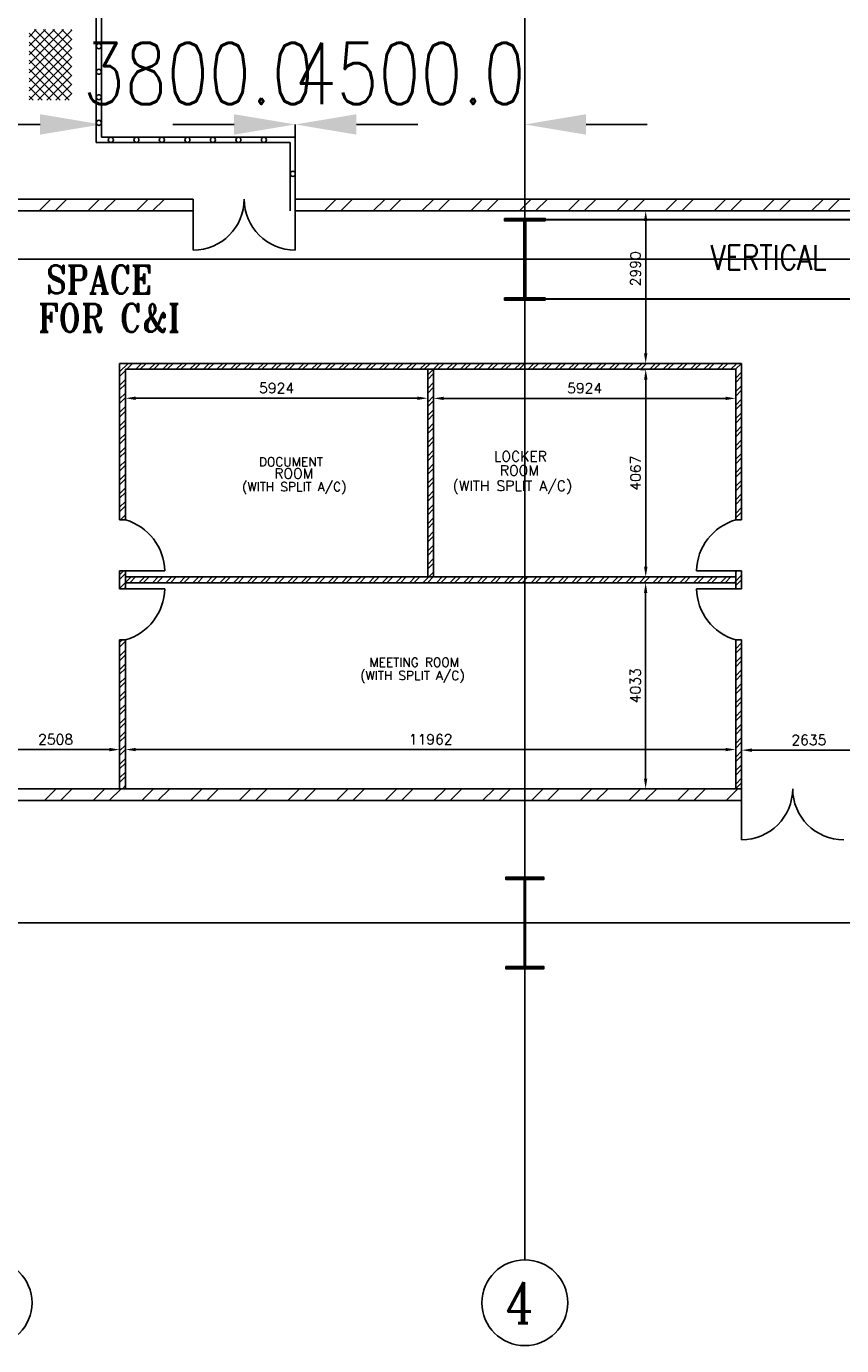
# Model space of a CAD drawing. Extents: x 361682 to 759535, y 756798 to 1113679.
# Tile 32 of 80: x 518505 to 534485, y 930280 to 956122. Entities that reach past the tile are written whole.
import ezdxf

# ---------------------------------------------------------------- set-up
doc = ezdxf.new("R2010")
doc.units = 0
doc.header["$LTSCALE"] = 700
doc.header["$MEASUREMENT"] = 0
doc.header["$PDMODE"] = 2
doc.header["$PDSIZE"] = -1
doc.linetypes.add('CENTER', pattern=[2, 1.25, -0.25, 0.25, -0.25])
doc.layers.get('0').update_dxf_attribs({"linetype": 'CONTINUOUS'})
doc.layers.get('DEFPOINTS').update_dxf_attribs({"linetype": 'CONTINUOUS'})
for name, color, linetype in [('BRACING', 7, 'CONTINUOUS'), ('CEN', 2, 'CENTER'), ('COL', 1, 'CONTINUOUS'), ('DIM', 4, 'CONTINUOUS'), ('GRID', 9, 'CONTINUOUS'), ('ROOM', 7, 'CONTINUOUS'), ('STEEL', 231, 'CONTINUOUS'), ('TEXT', 4, 'CONTINUOUS'), ('WALL', 7, 'CONTINUOUS'), ('WALLHATCH', 254, 'CONTINUOUS')]:
    doc.layers.add(name, color=color, linetype=linetype)
doc.styles.add('123', font='romans.shx', dxfattribs={"width": 0.8, "height": 1200})
doc.styles.add('ROMANC', font='romanc')
doc.styles.add('ROMANS', font='romans.shx')
doc.styles.add('ROMANT', font='ROMANT')
doc.dimstyles.new('STANDARD$0', dxfattribs={"dimtxt": 200, "dimasz": 200, "dimexe": 0, "dimexo": 100, "dimgap": 100, "dimtad": 1, "dimdec": 0, "dimzin": 0, "dimdsep": 46, "dimtxsty": 'ROMANS', "dimcen": 0.09, "dimclrd": 256, "dimclre": 256, "dimclrt": 256, "dimadec": 0, "dimazin": 0, "dimtfac": 1, "dimtdec": 0, "dimtmove": 0, "dimatfit": 3, "dimfxl": 1, "dimtolj": 1, "dimtzin": 0, "dimlwd": -1, "dimlwe": -1, "dimarcsym": 0})

# ---------------------------------------------------------------- blocks, each defined once
blk = doc.blocks.new('C-ROW COLUMN')
at = {"layer": 'COL'}
h = blk.add_hatch(dxfattribs=at)
h.set_pattern_fill('ANSI31', color=256, scale=200, style=0)
h.set_pattern_definition([(45, (-1315.907, -6.545), (-17.6776695, 17.6776695), [])])
h.paths.add_polyline_path([(77855, 120865), (77055, 120865), (77055, 120820), (77855, 120820)])
h.paths.add_polyline_path([(77478, 120820), (77433, 120820), (77433, 119310), (77478, 119310)])
h.paths.add_polyline_path([(77855, 119310), (77055, 119310), (77055, 119265), (77855, 119265)])
at = {"layer": 'CEN'}
for p, q in [((77455, 119265), (77455, 120865)), ((77264, 120065), (77647, 120065))]:
    blk.add_line(p, q, dxfattribs=at)
at = {"layer": 'COL'}
for points in [[(77055, 120865), (77855, 120865), (77855, 120820), (77055, 120820)], [(77433, 120820), (77478, 120820), (77478, 119310), (77433, 119310)], [(77055, 119310), (77855, 119310), (77855, 119265), (77055, 119265)]]:
    blk.add_lwpolyline(points, close=True, dxfattribs=at)
blk = doc.blocks.new('*D2048')
at = {"layer": 'DEFPOINTS', "color": 0, "transparency": 16777216}
for p in [(530644, 952509), (530644, 952509), (530644, 949519)]:
    blk.add_point(p, dxfattribs=at)
at = {"layer": 'ROOM', "transparency": 16777216}
for p, q in [((530744, 952509), (530644, 952509)), ((530744, 949519), (530644, 949519))]:
    blk.add_line(p, q, dxfattribs=at)
at = {"layer": 'ROOM', "color": 3, "transparency": 16777216}
blk.add_line((530644, 949719), (530644, 952309), dxfattribs=at)
for points in [[(530611, 952309), (530678, 952309), (530644, 952509)], [(530611, 949719), (530678, 949719), (530644, 949519)]]:
    blk.add_solid(points, dxfattribs=at)
at = {"layer": 'ROOM', "color": 3, "transparency": 16777216, "insert": (530444, 951373), "char_height": 200, "attachment_point": 5, "rotation": 90, "style": 'ROMANS'}
blk.add_mtext('\\A1;2990', dxfattribs=at)
blk = doc.blocks.new('*D2049')
at = {"layer": 'DEFPOINTS', "color": 0, "transparency": 16777216}
for p in [(517825, 941955), (520333, 941955), (520333, 941955)]:
    blk.add_point(p, dxfattribs=at)
at = {"layer": 'ROOM', "transparency": 16777216}
for p, q in [((517825, 941855), (517825, 941955)), ((520333, 942055), (520333, 941955))]:
    blk.add_line(p, q, dxfattribs=at)
at = {"layer": 'ROOM', "color": 3, "transparency": 16777216}
blk.add_line((518025, 941955), (520133, 941955), dxfattribs=at)
for points in [[(518025, 941988), (518025, 941922), (517825, 941955)], [(520133, 941988), (520133, 941922), (520333, 941955)]]:
    blk.add_solid(points, dxfattribs=at)
at = {"layer": 'ROOM', "color": 3, "transparency": 16777216, "insert": (519079, 942155), "char_height": 200, "attachment_point": 5, "style": 'ROMANS'}
blk.add_mtext('\\A1;2508', dxfattribs=at)
blk = doc.blocks.new('*D2051')
at = {"layer": 'DEFPOINTS', "color": 0, "transparency": 16777216}
for p in [(520448, 941956), (532410, 941956), (532410, 941950)]:
    blk.add_point(p, dxfattribs=at)
at = {"layer": 'ROOM', "transparency": 16777216}
for p, q in [((520448, 942056), (520448, 941956)), ((532410, 942050), (532410, 941956))]:
    blk.add_line(p, q, dxfattribs=at)
at = {"layer": 'ROOM', "color": 3, "transparency": 16777216}
blk.add_line((520648, 941956), (532210, 941956), dxfattribs=at)
for points in [[(520648, 941989), (520648, 941923), (520448, 941956)], [(532210, 941989), (532210, 941923), (532410, 941956)]]:
    blk.add_solid(points, dxfattribs=at)
at = {"layer": 'ROOM', "color": 3, "transparency": 16777216, "insert": (526429, 942156), "char_height": 200, "attachment_point": 5, "style": 'ROMANS'}
blk.add_mtext('\\A1;11962', dxfattribs=at)
blk = doc.blocks.new('*D2052')
at = {"layer": 'DEFPOINTS', "color": 0, "transparency": 16777216}
for p in [(532525, 941944), (535160, 941944), (535160, 941944)]:
    blk.add_point(p, dxfattribs=at)
at = {"layer": 'ROOM', "transparency": 16777216}
for p, q in [((532525, 942044), (532525, 941944)), ((535160, 942044), (535160, 941944))]:
    blk.add_line(p, q, dxfattribs=at)
at = {"layer": 'ROOM', "color": 3, "transparency": 16777216}
blk.add_line((532725, 941944), (534960, 941944), dxfattribs=at)
for points in [[(532725, 941977), (532725, 941911), (532525, 941944)], [(534960, 941977), (534960, 941911), (535160, 941944)]]:
    blk.add_solid(points, dxfattribs=at)
at = {"layer": 'ROOM', "color": 3, "transparency": 16777216, "insert": (533843, 942144), "char_height": 200, "attachment_point": 5, "style": 'ROMANS'}
blk.add_mtext('\\A1;2635', dxfattribs=at)
blk = doc.blocks.new('*D2053')
at = {"layer": 'DEFPOINTS', "color": 0, "transparency": 16777216}
for p in [(520448, 948832), (526371, 948838), (526371, 948838)]:
    blk.add_point(p, dxfattribs=at)
at = {"layer": 'ROOM', "transparency": 16777216}
for p, q in [((520448, 948932), (520448, 948838)), ((526371, 948938), (526371, 948838))]:
    blk.add_line(p, q, dxfattribs=at)
at = {"layer": 'ROOM', "color": 3, "transparency": 16777216}
blk.add_line((520648, 948838), (526171, 948838), dxfattribs=at)
for points in [[(520648, 948871), (520648, 948805), (520448, 948838)], [(526171, 948871), (526171, 948805), (526371, 948838)]]:
    blk.add_solid(points, dxfattribs=at)
at = {"layer": 'ROOM', "color": 3, "transparency": 16777216, "insert": (523410, 949038), "char_height": 200, "attachment_point": 5, "style": 'ROMANS'}
blk.add_mtext('\\A1;5924', dxfattribs=at)
blk = doc.blocks.new('*D2054')
at = {"layer": 'DEFPOINTS', "color": 0, "transparency": 16777216}
for p in [(526486, 948835), (532410, 948835), (532410, 948835)]:
    blk.add_point(p, dxfattribs=at)
at = {"layer": 'ROOM', "transparency": 16777216}
for p, q in [((526486, 948935), (526486, 948835)), ((532410, 948935), (532410, 948835))]:
    blk.add_line(p, q, dxfattribs=at)
at = {"layer": 'ROOM', "color": 3, "transparency": 16777216}
blk.add_line((526686, 948835), (532210, 948835), dxfattribs=at)
for points in [[(526686, 948868), (526686, 948802), (526486, 948835)], [(532210, 948868), (532210, 948802), (532410, 948835)]]:
    blk.add_solid(points, dxfattribs=at)
at = {"layer": 'ROOM', "color": 3, "transparency": 16777216, "insert": (529448, 949035), "char_height": 200, "attachment_point": 5, "style": 'ROMANS'}
blk.add_mtext('\\A1;5924', dxfattribs=at)
blk = doc.blocks.new('*D2055')
at = {"layer": 'DEFPOINTS', "color": 0, "transparency": 16777216}
for p in [(530645, 949404), (530645, 945337), (530645, 945337)]:
    blk.add_point(p, dxfattribs=at)
at = {"layer": 'ROOM', "transparency": 16777216}
for p, q in [((530545, 949404), (530645, 949404)), ((530545, 945337), (530645, 945337))]:
    blk.add_line(p, q, dxfattribs=at)
at = {"layer": 'ROOM', "color": 3, "transparency": 16777216}
blk.add_line((530645, 949204), (530645, 945537), dxfattribs=at)
for points in [[(530612, 949204), (530679, 949204), (530645, 949404)], [(530612, 945537), (530679, 945537), (530645, 945337)]]:
    blk.add_solid(points, dxfattribs=at)
at = {"layer": 'ROOM', "color": 3, "transparency": 16777216, "insert": (530445, 947371), "char_height": 200, "attachment_point": 5, "rotation": 90, "style": 'ROMANS'}
blk.add_mtext('\\A1;4067', dxfattribs=at)
blk = doc.blocks.new('*D2056')
at = {"layer": 'DEFPOINTS', "color": 0, "transparency": 16777216}
for p in [(530643, 945222), (530643, 945222), (530643, 941189)]:
    blk.add_point(p, dxfattribs=at)
at = {"layer": 'ROOM', "transparency": 16777216}
for p, q in [((530543, 945222), (530643, 945222)), ((530743, 941189), (530643, 941189))]:
    blk.add_line(p, q, dxfattribs=at)
at = {"layer": 'ROOM', "color": 3, "transparency": 16777216}
blk.add_line((530643, 941389), (530643, 945022), dxfattribs=at)
for points in [[(530610, 945022), (530676, 945022), (530643, 945222)], [(530610, 941389), (530676, 941389), (530643, 941189)]]:
    blk.add_solid(points, dxfattribs=at)
at = {"layer": 'ROOM', "color": 3, "transparency": 16777216, "insert": (530443, 943206), "char_height": 200, "attachment_point": 5, "rotation": 90, "style": 'ROMANS'}
blk.add_mtext('\\A1;4033', dxfattribs=at)

msp = doc.modelspace()

# ---------------------------------------------------------------- hatches: boundary and pattern name
at = {"layer": 'COL'}
h = msp.add_hatch(dxfattribs=at)
h.set_pattern_fill('ANSI31', color=256, scale=200, style=0)
h.set_pattern_definition([(45, (449503.825, 831487.805), (-17.6776695, 17.6776695), [])])
h.paths.add_polyline_path([(528675.2, 952359.5), (527875.2, 952359.5), (527875.2, 952314.5), (528675.2, 952314.5)])
h.paths.add_polyline_path([(528297.7, 952314.5), (528252.7, 952314.5), (528252.7, 950804.5), (528297.7, 950804.5)])
h.paths.add_polyline_path([(528675.2, 950804.5), (527875.2, 950804.5), (527875.2, 950759.5), (528675.2, 950759.5)])
h = msp.add_hatch(dxfattribs=at)
h.set_pattern_fill('ANSI31', color=256, scale=200, style=0)
h.set_pattern_definition([(45, (512332.993, 915673.64), (-17.67767, 17.67767), [])])
h.paths.add_polyline_path([(527905.2, 937709.5), (528645.2, 937709.5), (528645.2, 937659.5), (527905.2, 937659.5)])
h.paths.add_polyline_path([(528259.2, 939409.5), (528291.2, 939409.5), (528291.2, 937709.5), (528259.2, 937709.5)])
h.paths.add_polyline_path([(527905.2, 939459.5), (528645.2, 939459.5), (528645.2, 939409.5), (527905.2, 939409.5)])
at = {"layer": 'WALLHATCH'}
h = msp.add_hatch(dxfattribs=at)
h.set_pattern_fill('ANSI32', color=2, scale=500)
h.set_pattern_definition([(45, (995316.98, 140144.12), (-132.58252, 132.58252), []), (45, (995405.37, 140144.12), (-132.58252, 132.58252), [])])
h.paths.add_polyline_path([(528275.2, 949519.5), (520332.7, 949519.5), (520332.7, 946454.5), (520447.7, 946454.5), (520447.7, 949404.5), (528275.2, 949404.5)])
h.paths.add_polyline_path([(532525.2, 949519.5), (528275.2, 949519.5), (528275.2, 949404.5), (532410.2, 949404.5), (532410.2, 946454.5), (532525.2, 946454.5)])
h.paths.add_polyline_path([(526486.4, 949404.5), (526371.4, 949404.5), (526371.4, 945337.5), (526486.4, 945337.5)])
h.paths.add_polyline_path([(528275.2, 945337.5), (520447.7, 945337.5), (520447.7, 945222.5), (528275.2, 945222.5)])
h.paths.add_polyline_path([(532410.2, 945337.5), (528275.2, 945337.5), (528275.2, 945222.5), (532410.2, 945222.5)])
h.paths.add_polyline_path([(532525.2, 945454.5), (532410.2, 945454.5), (532410.2, 945105.5), (532525.2, 945105.5)])
h.paths.add_polyline_path([(532525.2, 944105.5), (532410.2, 944105.5), (532410.2, 941189.5), (532525.2, 941189.5)])
h.paths.add_polyline_path([(520447.7, 945454.5), (520332.7, 945454.5), (520332.7, 945105.5), (520447.7, 945105.5)])
h.paths.add_polyline_path([(520447.7, 944105.5), (520332.7, 944105.5), (520332.7, 941189.5), (520447.7, 941189.5)])

# ---------------------------------------------------------------- linework, layer by layer
for p, q in [((518752.9, 952509.5), (518982.9, 952739.5)), ((519071.1, 952509.5), (519301.1, 952739.5)), ((519707.5, 952509.5), (519937.5, 952739.5)), ((520025.7, 952509.5), (520255.7, 952739.5)), ((520662.1, 952509.5), (520892.1, 952739.5)), ((520980.3, 952509.5), (521210.3, 952739.5)), ((524350.1, 952509.5), (524580.1, 952739.5)), ((524668.3, 952509.5), (524898.3, 952739.5)), ((525304.7, 952509.5), (525534.7, 952739.5)), ((525622.9, 952509.5), (525852.9, 952739.5)), ((526259.3, 952509.5), (526489.3, 952739.5)), ((526577.5, 952509.5), (526807.5, 952739.5)), ((527213.9, 952509.5), (527443.9, 952739.5)), ((527532.1, 952509.5), (527762.1, 952739.5)), ((528168.5, 952509.5), (528398.5, 952739.5)), ((528486.7, 952509.5), (528716.7, 952739.5)), ((529123.1, 952509.5), (529353.1, 952739.5)), ((529441.3, 952509.5), (529671.3, 952739.5)), ((530077.7, 952509.5), (530307.7, 952739.5)), ((530395.9, 952509.5), (530625.9, 952739.5)), ((531032.3, 952509.5), (531262.3, 952739.5)), ((531350.5, 952509.5), (531580.5, 952739.5)), ((531986.9, 952509.5), (532216.9, 952739.5)), ((532305.1, 952509.5), (532535.1, 952739.5)), ((532941.5, 952509.5), (533171.5, 952739.5)), ((533259.7, 952509.5), (533489.7, 952739.5)), ((533896.1, 952509.5), (534126.1, 952739.5)), ((534214.3, 952509.5), (534444.3, 952739.5)), ((518857.2, 940959.5), (519087.2, 941189.5)), ((519175.4, 940959.5), (519405.4, 941189.5)), ((519811.8, 940959.5), (520041.8, 941189.5)), ((520130, 940959.5), (520360, 941189.5)), ((520766.4, 940959.5), (520996.4, 941189.5)), ((521084.6, 940959.5), (521314.6, 941189.5)), ((521721, 940959.5), (521951, 941189.5)), ((522039.2, 940959.5), (522269.2, 941189.5)), ((522675.6, 940959.5), (522905.6, 941189.5)), ((522993.8, 940959.5), (523223.8, 941189.5)), ((523630.2, 940959.5), (523860.2, 941189.5)), ((523948.4, 940959.5), (524178.4, 941189.5)), ((524584.8, 940959.5), (524814.8, 941189.5)), ((524903, 940959.5), (525133, 941189.5)), ((525539.4, 940959.5), (525769.4, 941189.5)), ((525857.6, 940959.5), (526087.6, 941189.5)), ((526493.9, 940959.5), (526723.9, 941189.5)), ((526812.1, 940959.5), (527042.1, 941189.5)), ((527448.5, 940959.5), (527678.5, 941189.5)), ((527766.7, 940959.5), (527996.7, 941189.5)), ((528403.1, 940959.5), (528633.1, 941189.5)), ((528721.3, 940959.5), (528951.3, 941189.5)), ((529357.7, 940959.5), (529587.7, 941189.5)), ((529675.9, 940959.5), (529905.9, 941189.5)), ((530312.3, 940959.5), (530542.3, 941189.5)), ((530630.5, 940959.5), (530860.5, 941189.5)), ((531266.9, 940959.5), (531496.9, 941189.5)), ((531585.1, 940959.5), (531815.1, 941189.5)), ((532221.5, 940959.5), (532451.5, 941189.5)), ((528275.2, 937659.5), (528275.2, 939459.5))]:
    msp.add_line(p, q)
for centre in [(517775.2, 931120.4), (517775.2, 931120.4), (528275.2, 931120.4), (528275.2, 931120.4)]:
    msp.add_circle(centre, 840.3)
at = {"layer": 'BRACING', "const_width": 40}
for points in [[(528652.7, 952337), (539875.2, 952337)], [(528679.2, 950782), (539875.2, 950782)]]:
    msp.add_lwpolyline(points, dxfattribs=at)
at = {"layer": 'CEN'}
for p, q in [((528275.2, 950759.5), (528275.2, 952359.5)), ((528083.6, 951559.5), (528466.7, 951559.5)), ((528275.2, 937659.5), (528275.2, 939459.5)), ((528083.6, 938559.5), (528466.7, 938559.5))]:
    msp.add_line(p, q, dxfattribs=at)
at = {"layer": 'COL'}
for points in [[(527875.2, 952359.5), (528675.2, 952359.5), (528675.2, 952314.5), (527875.2, 952314.5)], [(528252.7, 952314.5), (528297.7, 952314.5), (528297.7, 950804.5), (528252.7, 950804.5)], [(527875.2, 950804.5), (528675.2, 950804.5), (528675.2, 950759.5), (527875.2, 950759.5)], [(527905.2, 939459.5), (528645.2, 939459.5), (528645.2, 939409.5), (527905.2, 939409.5)], [(528259.2, 939409.5), (528291.2, 939409.5), (528291.2, 937709.5), (528259.2, 937709.5)], [(527905.2, 937709.5), (528645.2, 937709.5), (528645.2, 937659.5), (527905.2, 937659.5)]]:
    msp.add_lwpolyline(points, close=True, dxfattribs=at)
at = {"layer": 'DIM'}
for p, q in [((518775.2, 954201.3), (517575.2, 954201.3)), ((519975.2, 953949.5), (519975.2, 954201.3)), ((522575.2, 954201.3), (521375.2, 954201.3)), ((523775.2, 953949.5), (523775.2, 954201.3)), ((523775.2, 953611.8), (523775.2, 954201.3)), ((524975.2, 954201.3), (526175.2, 954201.3)), ((528275.2, 953670.3), (528275.2, 954201.3)), ((529475.2, 954201.3), (530675.2, 954201.3))]:
    msp.add_line(p, q, dxfattribs=at)
for points in [[(518775.2, 954401.3), (518775.2, 954001.3), (519975.2, 954201.3)], [(522575.2, 954401.3), (522575.2, 954001.3), (523775.2, 954201.3)], [(524975.2, 954401.3), (524975.2, 954001.3), (523775.2, 954201.3)], [(529475.2, 954401.3), (529475.2, 954001.3), (528275.2, 954201.3)]]:
    msp.add_solid(points, dxfattribs=at)
at = {"layer": 'GRID'}
for p, q in [((528275.2, 931960.7), (528275.2, 978008)), ((540588.2, 951559.5), (492599.7, 951559.5)), ((540466.7, 938559.5), (492598.8, 938559.5))]:
    msp.add_line(p, q, dxfattribs=at)
at = {"layer": 'ROOM', "color": 60}
for p, q in [((520332.7, 946454.5), (520332.7, 949519.5)), ((532525.2, 949519.5), (520332.7, 949519.5)), ((532525.2, 946454.5), (532525.2, 949519.5)), ((520447.7, 946454.5), (520447.7, 949404.5)), ((532410.2, 949404.5), (520447.7, 949404.5)), ((526371.4, 945337.5), (526371.4, 949404.5)), ((526486.4, 945337.5), (526486.4, 949404.5)), ((532410.2, 946454.5), (532410.2, 949404.5)), ((520332.7, 945105.5), (520332.7, 945454.5)), ((520447.7, 945105.5), (520447.7, 945454.5)), ((520447.7, 945337.5), (532410.2, 945337.5)), ((532410.2, 945105.5), (532410.2, 945454.5)), ((532525.2, 945105.5), (532525.2, 945454.5)), ((520447.7, 945222.5), (532410.2, 945222.5)), ((520332.7, 941189.5), (520332.7, 944105.5)), ((520332.7, 944105.5), (520447.7, 944105.5)), ((520447.7, 944105.5), (520332.7, 944105.5)), ((520332.7, 944105.5), (520447.7, 944105.5)), ((520447.7, 941189.5), (520447.7, 944105.5)), ((532525.2, 944105.5), (532410.2, 944105.5)), ((532410.2, 944105.5), (532525.2, 944105.5)), ((532525.2, 944105.5), (532410.2, 944105.5)), ((532410.2, 941189.5), (532410.2, 944105.5)), ((532525.2, 941189.5), (532525.2, 944105.5))]:
    msp.add_line(p, q, dxfattribs=at)
at = {"layer": 'ROOM', "color": 6}
for p, q in [((520332.7, 946454.5), (520447.7, 946454.5)), ((520447.7, 946454.5), (520332.7, 946454.5)), ((532525.2, 946454.5), (532410.2, 946454.5)), ((532410.2, 946454.5), (532525.2, 946454.5))]:
    msp.add_line(p, q, dxfattribs=at)
at = {"layer": 'ROOM', "color": 6, "flags": 128}
for points in [[(520332.7, 945454.5), (521217.7, 945454.5)], [(532525.2, 945454.5), (531640.2, 945454.5)], [(520332.7, 945105.5), (521217.7, 945105.5)], [(532525.2, 945105.5), (531640.2, 945105.5)]]:
    msp.add_lwpolyline(points, dxfattribs=at)
at = {"layer": 'ROOM', "color": 6}
for centre, radius, start, end in [((520155, 945432.7), 1062.9, 1.17442, 74.01812), ((532702.8, 945432.7), 1062.9, 105.98188, 178.82558), ((520154.5, 945127.7), 1063.4, 286.00258, 358.80488), ((532703.3, 945127.7), 1063.4, 181.19512, 253.99742)]:
    msp.add_arc(centre, radius, start, end, dxfattribs=at)
at = {"layer": 'STEEL'}
for p, q in [((519875.2, 953849.5), (519875.2, 961629.5)), ((519975.2, 953949.5), (519975.2, 961629.5)), ((518558.9, 955919.7), (518699.8, 956060.6)), ((518558.9, 955742.9), (518876.6, 956060.6)), ((518558.9, 955566.2), (519053.4, 956060.6)), ((518558.9, 955389.4), (519230.2, 956060.6)), ((518558.9, 955212.6), (519394.5, 956048.2)), ((519394.5, 955156.3), (518558.9, 955991.9)), ((519394.5, 955333.1), (518667, 956060.6)), ((519394.5, 955509.8), (518843.7, 956060.6)), ((519394.5, 955686.6), (519020.5, 956060.6)), ((519394.5, 955863.4), (519197.3, 956060.6)), ((519394.5, 956040.2), (519374.1, 956060.6)), ((518558.9, 955035.8), (519394.5, 955871.4)), ((519394.5, 954979.5), (518558.9, 955815.1)), ((518558.9, 954859.1), (519394.5, 955694.6)), ((519394.5, 954802.7), (518558.9, 955638.3)), ((518558.9, 954682.3), (519394.5, 955517.8)), ((519343.7, 954676.7), (518558.9, 955461.5)), ((519166.9, 954676.7), (518558.9, 955284.7)), ((518730.2, 954676.7), (519394.5, 955341.1)), ((518907, 954676.7), (519394.5, 955164.3)), ((518990.2, 954676.7), (518558.9, 955108)), ((518813.4, 954676.7), (518558.9, 954931.2)), ((519083.7, 954676.7), (519394.5, 954987.5)), ((518636.6, 954676.7), (518558.9, 954754.4)), ((519260.5, 954676.7), (519394.5, 954810.7)), ((523675.2, 953849.5), (519875.2, 953849.5)), ((523775.2, 953949.5), (519975.2, 953949.5)), ((523675.2, 952509.5), (523675.2, 953849.5)), ((523775.2, 952739.5), (523775.2, 953949.5))]:
    msp.add_line(p, q, dxfattribs=at)
for centre in [(519925.2, 955733.8), (519925.2, 955233.8), (519925.2, 954733.8), (519925.2, 954233.8), (520160.9, 953899.5), (520660.9, 953899.5), (521160.9, 953899.5), (521660.9, 953899.5), (522160.9, 953899.5), (522660.9, 953899.5), (523160.9, 953899.5), (523725.2, 953233.8)]:
    msp.add_circle(centre, 50, dxfattribs=at)
at = {"layer": 'WALL'}
for p, q in [((494535.2, 952739.5), (521775.2, 952739.5)), ((521775.2, 952739.5), (521775.2, 951739.5)), ((523775.2, 952739.5), (540275.2, 952739.5)), ((523775.2, 952739.5), (523775.2, 951739.5)), ((494765.2, 952509.5), (521775.2, 952509.5)), ((523775.2, 952509.5), (540275.2, 952509.5)), ((532525.2, 941189.5), (506790.2, 941189.5)), ((532525.2, 941189.5), (532525.2, 940189.5)), ((532525.2, 940959.5), (506560.2, 940959.5))]:
    msp.add_line(p, q, dxfattribs=at)
for centre, start, end in [((521775.2, 952739.5), 270, 0), ((523775.2, 952739.5), 180, 270), ((532525.2, 941189.5), 270, 0), ((534525.2, 941189.5), 180, 270)]:
    msp.add_arc(centre, 1000, start, end, dxfattribs=at)

# ---------------------------------------------------------------- block references
msp.add_blockref('C-ROW COLUMN', (450819.7, 831494.3))

# ---------------------------------------------------------------- texts
at = {"layer": 'DIM', "char_height": 1200, "attachment_point": 5, "style": '123'}
for s, insert in [('\\A1;3800.0', (521875.2, 955201.3)), ('\\A1;4500.0', (526025.2, 955201.3))]:
    msp.add_mtext(s, dxfattribs=dict(at, insert=insert))
at = {"layer": 'ROOM', "color": 30, "lineweight": 25, "style": 'ROMANT'}
for s, height, p in [('DOCUMENT', 175, (523061.9, 947505.2)), ('LOCKER', 200, (527670.9, 947599.7)), ('ROOM', 200, (523364.1, 947262.8)), ('ROOM', 200, (527786.1, 947323.2)), ('(WITH SPLIT A/C)', 175, (522731.9, 947016.9)), ('(WITH SPLIT A/C)', 200, (526861.6, 947023.3)), ('MEETING ROOM', 175, (525229.2, 943579.2)), ('(WITH SPLIT A/C)', 175, (525047.4, 943319.4))]:
    msp.add_text(s, height=height, dxfattribs=at).set_placement(p)
at = {"layer": 'TEXT'}
for s, height, style, width, p in [('VERTICAL', 480, 'ROMANS', 0.8, (531917.5, 951353.8)), (' SPACE', 550, 'ROMANT', 0.85, (518569.4, 950888.9)), ('FOR C&I', 550, 'ROMANT', 0.85, (518733.7, 950138.2)), ('4', 800, 'ROMANC', 0.8, (527896.9, 930720.7))]:
    msp.add_text(s, height=height, dxfattribs=dict(at, style=style, width=width)).set_placement(p)

# ---------------------------------------------------------------- dimensions: what is measured, and where the dimension line sits
at = {"layer": 'ROOM', "color": 3}
dim = msp.add_linear_dim(base=(530644.4, 952509.5), p1=(530644.4, 949519.5), p2=(530644.4, 952509.5), angle=90, dimstyle='STANDARD$0', override={"dimclrd": 3, "dimclrt": 3, "dimfxl": 0.5, "dimarcsym": 2}, dxfattribs=at)
dim.commit()
dim.dimension.update_dxf_attribs({"geometry": '*D2048', "text_midpoint": (530644.4, 951372.8), "dimtype": 160})
for base, p1, p2, picture, middle in [((530645.4, 945337.5), (530645.4, 949404.5), (530645.4, 945337.5), '*D2055', (530445.4, 947371)), ((530643, 945222.5), (530643, 941189.5), (530643, 945222.5), '*D2056', (530443, 943206))]:
    dim = msp.add_linear_dim(base=base, p1=p1, p2=p2, angle=90, dimstyle='STANDARD$0', override={"dimclrd": 3, "dimclrt": 3, "dimfxl": 0.5, "dimarcsym": 2}, dxfattribs=at)
    dim.commit()
    dim.dimension.update_dxf_attribs({"geometry": picture, "text_midpoint": middle})
for base, p1, p2, picture, middle in [((526371.4, 948837.9), (520447.7, 948832.1), (526371.4, 948837.9), '*D2053', (523409.5, 949037.9)), ((532410.2, 948835), (526486.4, 948835), (532410.2, 948835), '*D2054', (529448.3, 949035)), ((520332.6714721, 941955.0202496), (517825.1714721, 941955.0202496), (520332.6714721, 941955.0202496), '*D2049', (519078.9214721, 942155.0202496)), ((532410.1714721, 941955.853583), (520447.6714721, 941955.853583), (532410.1714721, 941950.0202496), '*D2051', (526428.9214721, 942155.853583)), ((535160.2, 941944), (532525.2, 941944), (535160.2, 941944), '*D2052', (533842.7, 942144))]:
    dim = msp.add_linear_dim(base=base, p1=p1, p2=p2, dimstyle='STANDARD$0', override={"dimclrd": 3, "dimclrt": 3, "dimfxl": 0.5, "dimarcsym": 2}, dxfattribs=at)
    dim.commit()
    dim.dimension.update_dxf_attribs({"geometry": picture, "text_midpoint": middle})

doc.saveas('drawing.dxf')
